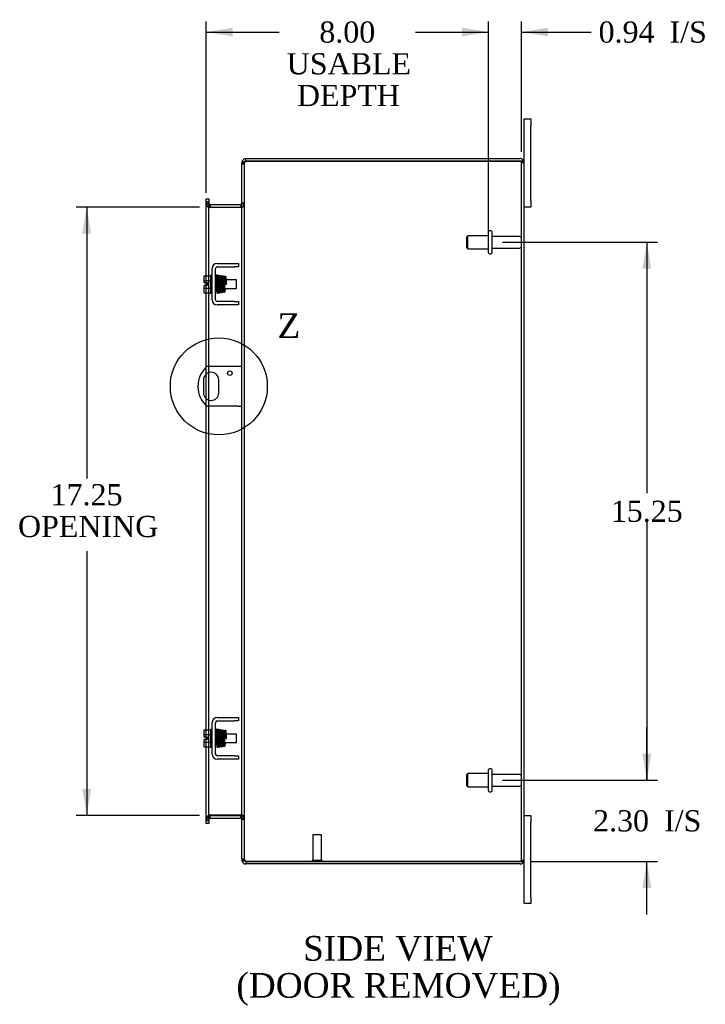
# Model space of a CAD drawing. Header units: inches. Extents: x 3 to 119, y 1 to 79.
# Tile 5 of 8: x 60 to 80, y 21 to 49. Entities that reach past the tile are written whole.
import ezdxf
from ezdxf.enums import TextEntityAlignment as Align
from ezdxf.lldxf.tags import DXFTag

# ---------------------------------------------------------------- set-up
doc = ezdxf.new("R2010")
doc.units = ezdxf.units.IN
doc.header["$MEASUREMENT"] = 0
doc.layers.get('0').update_dxf_attribs({"linetype": 'CONTINUOUS'})
for name, color, linetype in [('COM40153-1', 7, 'CONTINUOUS'), ('COM42667', 7, 'CONTINUOUS'), ('COM48437', 7, 'CONTINUOUS'), ('DEFAULT', 7, 'CONTINUOUS'), ('FET07710', 7, 'CONTINUOUS'), ('SCC19011', 7, 'CONTINUOUS'), ('SPR20265', 7, 'CONTINUOUS'), ('STD21878', 7, 'CONTINUOUS'), ('STD26094', 7, 'CONTINUOUS'), ('WAF25035', 7, 'CONTINUOUS')]:
    doc.layers.add(name, color=color, linetype=linetype)
doc.styles.add('SEACAD_TIMES_NEW_ROMAN', font='times.ttf')
tags = doc.linetypes.add('CENTER2', pattern=[1.125, 0.75, -0.125, 0.125, -0.125]).pattern_tags.tags
tags[10:11] = [DXFTag(74, 4), DXFTag(75, 0), DXFTag(340, '0'), DXFTag(46, 0.0), DXFTag(50, 0.0), DXFTag(44, 0.0), DXFTag(45, 0.0)]
tags[8:9] = [DXFTag(74, 4), DXFTag(75, 0), DXFTag(340, '0'), DXFTag(46, 0.0), DXFTag(50, 0.0), DXFTag(44, 0.0), DXFTag(45, 0.0)]
tags[6:7] = [DXFTag(74, 4), DXFTag(75, 0), DXFTag(340, '0'), DXFTag(46, 0.0), DXFTag(50, 0.0), DXFTag(44, 0.0), DXFTag(45, 0.0)]
tags[4:5] = [DXFTag(74, 4), DXFTag(75, 0), DXFTag(340, '0'), DXFTag(46, 0.0), DXFTag(50, 0.0), DXFTag(44, 0.0), DXFTag(45, 0.0)]

# ---------------------------------------------------------------- blocks, each defined once
blk = doc.blocks.new('GDIMGGROUP9')
at = {"layer": 'DEFAULT', "linetype": 'Continuous'}
for points in [[(78.363, 28.532), (78.113, 28.532), (78.238, 27.782)], [(78.363, 24.729), (78.238, 25.479), (78.113, 24.729)]]:
    blk.add_hatch(color=136, dxfattribs=at).paths.add_polyline_path(points)
at = {"layer": 'DEFAULT', "color": 136, "linetype": 'Continuous'}
for p, q in [((78.238, 27.782), (78.238, 29.282)), ((74.148, 27.782), (78.538, 27.782)), ((74.949, 25.479), (78.538, 25.479)), ((78.238, 23.979), (78.238, 25.479))]:
    blk.add_line(p, q, dxfattribs=at)
at = {"layer": 'DEFAULT', "color": 136, "linetype": 'Continuous', "style": 'SEACAD_TIMES_NEW_ROMAN'}
for s, p in [('2.30', (76.713, 26.931)), ('I/S', (78.726, 26.931))]:
    blk.add_text(s, height=0.6, dxfattribs=at).set_placement(p, align=Align.TOP_LEFT)
blk = doc.blocks.new('GDIMGGROUP10')
at = {"layer": 'DEFAULT', "linetype": 'Continuous'}
for points in [[(78.363, 42.282), (78.238, 43.032), (78.113, 42.282)], [(78.363, 28.532), (78.113, 28.532), (78.238, 27.782)]]:
    blk.add_hatch(color=136, dxfattribs=at).paths.add_polyline_path(points)
at = {"layer": 'DEFAULT', "color": 136, "linetype": 'Continuous'}
for p, q in [((74.148, 43.032), (78.538, 43.032)), ((78.238, 43.032), (78.238, 35.917)), ((78.238, 35.107), (78.238, 27.782)), ((74.148, 27.782), (78.538, 27.782))]:
    blk.add_line(p, q, dxfattribs=at)
at = {"layer": 'DEFAULT', "color": 136, "linetype": 'Continuous', "style": 'SEACAD_TIMES_NEW_ROMAN'}
blk.add_text('15.25', height=0.6, dxfattribs=at).set_placement((77.215, 35.707), align=Align.TOP_LEFT)
blk = doc.blocks.new('GDIMGGROUP19')
at = {"layer": 'DEFAULT', "linetype": 'Continuous'}
for points in [[(62.23, 43.282), (62.48, 43.282), (62.355, 44.032)], [(62.23, 27.532), (62.355, 26.782), (62.48, 27.532)]]:
    blk.add_hatch(color=136, dxfattribs=at).paths.add_polyline_path(points)
at = {"layer": 'DEFAULT', "color": 136, "linetype": 'Continuous'}
for p, q in [((65.552, 44.032), (62.055, 44.032)), ((62.355, 44.032), (62.355, 36.34)), ((62.355, 34.275), (62.355, 26.782)), ((65.552, 26.782), (62.055, 26.782))]:
    blk.add_line(p, q, dxfattribs=at)
at = {"layer": 'DEFAULT', "color": 136, "linetype": 'Continuous', "style": 'SEACAD_TIMES_NEW_ROMAN'}
for s, p in [('17.25', (61.331, 36.176)), ('OPENING', (60.407, 35.276))]:
    blk.add_text(s, height=0.6, dxfattribs=at).set_placement(p, align=Align.TOP_LEFT)
blk = doc.blocks.new('GDIMGGROUP23')
at = {"layer": 'DEFAULT', "linetype": 'Continuous'}
for points in [[(66.494, 49.119), (65.744, 48.994), (66.494, 48.869)], [(72.998, 49.119), (72.998, 48.869), (73.748, 48.994)]]:
    blk.add_hatch(color=136, dxfattribs=at).paths.add_polyline_path(points)
at = {"layer": 'DEFAULT', "color": 136, "linetype": 'Continuous'}
for p, q in [((65.744, 44.434), (65.744, 49.294)), ((73.748, 43.332), (73.748, 49.294)), ((65.744, 48.994), (67.816, 48.994)), ((71.676, 48.994), (73.748, 48.994))]:
    blk.add_line(p, q, dxfattribs=at)
at = {"layer": 'DEFAULT', "color": 136, "linetype": 'Continuous', "style": 'SEACAD_TIMES_NEW_ROMAN'}
for s, p in [('8.00', (68.95, 49.294)), ('USABLE', (68.026, 48.394)), ('DEPTH', (68.317, 47.494))]:
    blk.add_text(s, height=0.6, dxfattribs=at).set_placement(p, align=Align.TOP_LEFT)
blk = doc.blocks.new('GDIMGGROUP26')
at = {"layer": 'DEFAULT', "linetype": 'Continuous'}
for points in [[(72.998, 49.119), (72.998, 48.869), (73.748, 48.994)], [(75.435, 49.119), (74.685, 48.994), (75.435, 48.869)]]:
    blk.add_hatch(color=136, dxfattribs=at).paths.add_polyline_path(points)
at = {"layer": 'DEFAULT', "color": 136, "linetype": 'Continuous'}
for p, q in [((73.748, 43.627), (73.748, 49.294)), ((74.685, 45.599), (74.685, 49.294)), ((72.248, 48.994), (73.748, 48.994)), ((74.685, 48.994), (76.36, 48.994)), ((76.36, 48.994), (76.66, 48.994))]:
    blk.add_line(p, q, dxfattribs=at)
at = {"layer": 'DEFAULT', "color": 136, "linetype": 'Continuous', "style": 'SEACAD_TIMES_NEW_ROMAN'}
for s, p in [('0.94', (76.87, 49.294)), ('I/S', (78.882, 49.294))]:
    blk.add_text(s, height=0.6, dxfattribs=at).set_placement(p, align=Align.TOP_LEFT)
blk = doc.blocks.new('SE1')
at = {"color": 136, "linetype": 'Continuous', "style": 'SEACAD_TIMES_NEW_ROMAN'}
blk.add_text('Z', height=0.7, dxfattribs=at).set_placement((67.765, 41.019), align=Align.TOP_LEFT)
blk = doc.blocks.new('SE')
at = {"layer": 'DEFAULT', "color": 7, "linetype": 'CENTER2'}
blk.add_circle((66.101, 38.947), 1.375, dxfattribs=at)
at = {"layer": 'DEFAULT'}
blk.add_blockref('SE1', (0, 0), dxfattribs=at)

msp = doc.modelspace()

# ---------------------------------------------------------------- linework, layer by layer
at = {"layer": 'COM40153-1', "color": 7}
for p, q in [((66.649, 39.51), (65.761, 39.51)), ((66.757, 39.51), (66.649, 39.51)), ((65.664, 39.129), (65.664, 38.766)), ((66.101, 38.766), (66.101, 39.129)), ((66.649, 38.385), (65.761, 38.385)), ((66.649, 38.385), (66.757, 38.385))]:
    msp.add_line(p, q, dxfattribs=at)
msp.add_circle((66.413, 39.323), 0.0625, dxfattribs=at)
for centre, radius, start, end in [((66.257, 38.947), 0.75, 131.4096, 228.5904), ((65.882, 39.129), 0.218, 0, 180), ((65.882, 38.766), 0.218, 180, 0)]:
    msp.add_arc(centre, radius, start, end, dxfattribs=at)
at = {"layer": 'COM42667', "color": 7}
for p, q in [((66.055, 42.434), (66.537, 42.434)), ((66.537, 42.434), (66.662, 42.434)), ((66.662, 42.434), (66.662, 42.339)), ((65.912, 41.399), (65.912, 42.291)), ((66.007, 41.399), (66.007, 42.291)), ((66.055, 42.339), (66.537, 42.339)), ((66.662, 42.339), (66.537, 42.339)), ((66.537, 41.351), (66.055, 41.351)), ((66.537, 41.351), (66.662, 41.351)), ((66.662, 41.351), (66.662, 41.256)), ((66.537, 41.256), (66.055, 41.256)), ((66.662, 41.256), (66.537, 41.256)), ((65.912, 28.523), (65.912, 29.415)), ((66.007, 28.523), (66.007, 29.415)), ((66.055, 29.558), (66.537, 29.558)), ((66.055, 29.463), (66.537, 29.463)), ((66.537, 29.558), (66.662, 29.558)), ((66.662, 29.463), (66.537, 29.463)), ((66.662, 29.558), (66.662, 29.463)), ((66.537, 28.475), (66.055, 28.475)), ((66.537, 28.475), (66.662, 28.475)), ((66.662, 28.475), (66.662, 28.38)), ((66.537, 28.38), (66.055, 28.38)), ((66.662, 28.38), (66.537, 28.38))]:
    msp.add_line(p, q, dxfattribs=at)
for centre, radius, start, end in [((66.055, 42.291), 0.143, 90, 180), ((66.055, 42.291), 0.048, 90, 180), ((66.055, 41.399), 0.143, 180, 270), ((66.055, 41.399), 0.048, 180, 270), ((66.055, 29.415), 0.143, 90, 180), ((66.055, 29.415), 0.048, 90, 180), ((66.055, 28.523), 0.143, 180, 270), ((66.055, 28.523), 0.048, 180, 270)]:
    msp.add_arc(centre, radius, start, end, dxfattribs=at)
at = {"layer": 'COM48437', "color": 7}
for p, q in [((66.781, 45.299), (66.757, 45.299)), ((66.757, 45.299), (66.757, 45.275)), ((66.757, 45.275), (66.757, 45.273)), ((66.757, 45.275), (66.829, 45.275)), ((66.829, 45.273), (66.757, 45.273)), ((66.757, 25.541), (66.757, 45.273)), ((66.757, 45.257), (66.829, 45.257)), ((66.829, 45.299), (66.781, 45.299)), ((66.829, 45.299), (66.829, 45.275)), ((66.829, 45.275), (66.829, 45.273)), ((66.829, 25.541), (66.829, 45.273)), ((66.865, 45.335), (66.865, 45.407)), ((66.865, 45.407), (74.649, 45.407)), ((66.865, 45.335), (74.649, 45.335)), ((74.649, 45.335), (66.865, 45.335)), ((74.751, 45.335), (74.649, 45.335)), ((74.649, 45.335), (74.751, 45.335)), ((74.685, 25.515), (74.685, 45.299)), ((74.685, 45.299), (74.757, 45.299)), ((74.757, 25.515), (74.757, 45.299)), ((65.744, 44.262), (65.816, 44.262)), ((65.744, 44.186), (65.744, 44.262)), ((65.744, 44.186), (65.744, 44.179)), ((65.744, 44.134), (65.744, 44.179)), ((65.816, 44.179), (65.744, 44.179)), ((65.744, 44.14), (65.816, 44.14)), ((65.744, 42.086), (65.744, 44.134)), ((65.744, 44.122), (65.816, 44.122)), ((65.816, 44.262), (65.816, 44.186)), ((65.816, 44.186), (65.816, 44.179)), ((65.816, 44.179), (65.816, 44.134)), ((65.816, 42.086), (65.816, 44.134)), ((66.829, 44.14), (66.757, 44.14)), ((66.829, 44.122), (66.757, 44.122)), ((65.852, 44.104), (65.852, 44.032)), ((65.852, 44.104), (66.721, 44.104)), ((65.852, 44.032), (66.721, 44.032)), ((66.721, 44.019), (65.852, 44.019)), ((66.721, 44.104), (66.721, 44.032)), ((65.744, 41.879), (65.744, 42.086)), ((65.744, 41.811), (65.744, 41.879)), ((65.816, 41.604), (65.816, 42.086)), ((65.744, 41.604), (65.744, 41.811)), ((65.744, 39.494), (65.744, 41.604)), ((65.816, 39.51), (65.816, 41.604)), ((65.744, 39.298), (65.744, 39.494)), ((65.816, 39.337), (65.816, 39.51)), ((65.744, 38.596), (65.744, 39.298)), ((65.816, 38.557), (65.816, 39.337)), ((65.744, 38.4), (65.744, 38.596)), ((65.816, 38.385), (65.816, 38.557)), ((65.744, 29.21), (65.744, 38.4)), ((65.816, 29.21), (65.816, 38.385)), ((65.744, 29.003), (65.744, 29.21)), ((65.816, 28.728), (65.816, 29.21)), ((65.744, 28.935), (65.744, 29.003)), ((65.744, 28.728), (65.744, 28.935)), ((65.744, 26.681), (65.744, 28.728)), ((65.816, 26.681), (65.816, 28.728)), ((65.744, 26.692), (65.816, 26.692)), ((65.744, 26.636), (65.744, 26.681)), ((65.816, 26.674), (65.744, 26.674)), ((65.744, 26.628), (65.744, 26.636)), ((65.744, 26.636), (65.816, 26.636)), ((65.744, 26.552), (65.744, 26.628)), ((65.816, 26.552), (65.744, 26.552)), ((65.816, 26.681), (65.816, 26.636)), ((65.816, 26.628), (65.816, 26.636)), ((65.816, 26.628), (65.816, 26.552)), ((65.852, 26.796), (66.721, 26.796)), ((65.852, 26.71), (65.852, 26.782)), ((65.852, 26.782), (66.721, 26.782)), ((65.852, 26.71), (66.721, 26.71)), ((66.721, 26.71), (66.721, 26.782)), ((66.829, 26.692), (66.757, 26.692)), ((66.757, 26.674), (66.829, 26.674)), ((66.757, 25.557), (66.829, 25.557)), ((66.757, 25.541), (66.757, 25.539)), ((66.829, 25.541), (66.757, 25.541)), ((66.757, 25.539), (66.829, 25.539)), ((66.757, 25.539), (66.757, 25.515)), ((66.781, 25.515), (66.757, 25.515)), ((66.829, 25.515), (66.781, 25.515)), ((66.829, 25.541), (66.829, 25.539)), ((66.829, 25.539), (66.829, 25.515)), ((66.865, 25.479), (74.649, 25.479)), ((74.649, 25.479), (66.865, 25.479)), ((66.865, 25.479), (66.865, 25.407)), ((74.649, 25.407), (66.865, 25.407)), ((74.649, 25.479), (74.751, 25.479)), ((74.751, 25.479), (74.649, 25.479)), ((74.685, 25.515), (74.757, 25.515))]:
    msp.add_line(p, q, dxfattribs=at)
for centre, radius, start, end in [((66.865, 45.299), 0.108, 90, 180), ((66.865, 45.299), 0.036, 128.7236, 180), ((66.865, 45.299), 0.036, 90, 128.7236), ((74.649, 45.299), 0.108, 19.4712, 90), ((74.649, 45.299), 0.036, 0, 90), ((74.649, 45.299), 0.108, 0, 19.4712), ((65.852, 44.14), 0.108, 180, 259.6031), ((65.85, 44.125), 0.106, 181.2987, 271.2013), ((65.852, 44.14), 0.036, 180, 270), ((66.721, 44.14), 0.036, 270, 0), ((66.723, 44.125), 0.106, 268.8065, 358.6935), ((66.721, 44.14), 0.108, 280.3994, 360), ((65.852, 44.14), 0.108, 259.6031, 270), ((66.721, 44.14), 0.108, 270, 280.3994), ((65.85, 26.69), 0.106, 88.8065, 178.6935), ((65.852, 26.674), 0.108, 100.3965, 180), ((65.852, 26.674), 0.036, 90, 180), ((65.852, 26.674), 0.108, 90, 100.3965), ((66.723, 26.69), 0.106, 1.2987, 91.2013), ((66.721, 26.674), 0.108, 79.6015, 90), ((66.721, 26.674), 0.036, 0, 90), ((66.721, 26.674), 0.108, 0, 79.6015), ((66.865, 25.515), 0.108, 180, 270), ((66.865, 25.515), 0.036, 180, 231.2764), ((66.865, 25.515), 0.036, 231.2764, 270), ((74.649, 25.515), 0.036, 270, 0), ((74.649, 25.515), 0.108, 270, 340.5288), ((74.649, 25.515), 0.108, 340.5288, 0)]:
    msp.add_arc(centre, radius, start, end, dxfattribs=at)
for centre, major_axis, start_param, end_param in [((74.649, 45.299), (-0.036, 0), 3.141593, 4.712389), ((74.649, 45.299), (-0.108, 0), 3.141593, 3.48143), ((74.649, 25.515), (-0.036, 0), 1.570796, 3.141593), ((74.649, 25.515), (-0.108, 0), 2.801756, 3.141593)]:
    msp.add_ellipse(centre, major_axis=major_axis, ratio=0.997813, start_param=start_param, end_param=end_param, dxfattribs=at)
for points, knots in [([(66.865, 45.335), (66.851, 45.33), (66.837, 45.325), (66.811, 45.315), (66.799, 45.309), (66.779, 45.299), (66.771, 45.294), (66.76, 45.284), (66.757, 45.279), (66.757, 45.273)], [0, 0, 0, 0, 0.25, 0.25, 0.5, 0.5, 0.75, 0.75, 1, 1, 1, 1]), ([(66.865, 45.335), (66.86, 45.33), (66.856, 45.325), (66.847, 45.315), (66.843, 45.309), (66.836, 45.299), (66.834, 45.294), (66.83, 45.284), (66.829, 45.279), (66.829, 45.273)], [0, 0, 0, 0, 0.25, 0.25, 0.5, 0.5, 0.75, 0.75, 1, 1, 1, 1]), ([(65.816, 44.122), (65.816, 44.112), (65.817, 44.101), (65.819, 44.081), (65.821, 44.071), (65.824, 44.056), (65.826, 44.051), (65.829, 44.042), (65.831, 44.038), (65.836, 44.03), (65.839, 44.026), (65.843, 44.022), (65.845, 44.021), (65.848, 44.019), (65.85, 44.019), (65.852, 44.019)], [0, 0, 0, 0, 0.25, 0.25, 0.5, 0.5, 0.625, 0.625, 0.75, 0.75, 0.875, 0.875, 0.9375, 0.9375, 1, 1, 1, 1]), ([(66.721, 44.019), (66.723, 44.019), (66.725, 44.019), (66.728, 44.021), (66.73, 44.022), (66.735, 44.026), (66.737, 44.03), (66.742, 44.038), (66.744, 44.042), (66.747, 44.051), (66.749, 44.056), (66.753, 44.071), (66.754, 44.081), (66.757, 44.101), (66.757, 44.112), (66.757, 44.122)], [0, 0, 0, 0, 0.0625, 0.0625, 0.125, 0.125, 0.25, 0.25, 0.375, 0.375, 0.5, 0.5, 0.75, 0.75, 1, 1, 1, 1]), ([(65.852, 26.796), (65.85, 26.796), (65.848, 26.795), (65.845, 26.794), (65.843, 26.792), (65.839, 26.788), (65.836, 26.785), (65.831, 26.777), (65.829, 26.772), (65.826, 26.763), (65.824, 26.758), (65.821, 26.744), (65.819, 26.733), (65.817, 26.713), (65.816, 26.703), (65.816, 26.692)], [0, 0, 0, 0, 0.0625, 0.0625, 0.125, 0.125, 0.25, 0.25, 0.375, 0.375, 0.5, 0.5, 0.75, 0.75, 1, 1, 1, 1]), ([(66.757, 26.692), (66.757, 26.703), (66.757, 26.713), (66.754, 26.733), (66.753, 26.744), (66.749, 26.758), (66.747, 26.763), (66.744, 26.772), (66.742, 26.777), (66.737, 26.785), (66.735, 26.788), (66.73, 26.792), (66.728, 26.794), (66.725, 26.795), (66.723, 26.795), (66.721, 26.796)], [0, 0, 0, 0, 0.25, 0.25, 0.5, 0.5, 0.625, 0.625, 0.75, 0.75, 0.875, 0.875, 0.9375, 0.9375, 1, 1, 1, 1]), ([(66.757, 25.541), (66.757, 25.536), (66.76, 25.531), (66.771, 25.52), (66.779, 25.515), (66.799, 25.505), (66.811, 25.5), (66.837, 25.49), (66.851, 25.484), (66.865, 25.479)], [0, 0, 0, 0, 0.25, 0.25, 0.5, 0.5, 0.75, 0.75, 1, 1, 1, 1]), ([(66.829, 25.541), (66.829, 25.536), (66.83, 25.531), (66.834, 25.52), (66.836, 25.515), (66.843, 25.505), (66.847, 25.5), (66.856, 25.49), (66.86, 25.484), (66.865, 25.479)], [0, 0, 0, 0, 0.25, 0.25, 0.5, 0.5, 0.75, 0.75, 1, 1, 1, 1])]:
    msp.add_open_spline(points, degree=3, knots=knots, dxfattribs=at)
at = {"layer": 'FET07710', "color": 7}
for p, q in [((74.757, 46.345), (74.757, 46.532)), ((74.757, 46.532), (74.944, 46.532)), ((74.757, 45.299), (74.757, 46.345)), ((74.944, 46.532), (74.944, 46.345)), ((74.944, 44.22), (74.944, 46.345)), ((74.944, 44.22), (74.944, 44.032)), ((74.944, 44.032), (74.757, 44.032)), ((74.757, 26.782), (74.944, 26.782)), ((74.944, 26.782), (74.944, 26.595)), ((74.944, 24.47), (74.944, 26.595)), ((74.757, 24.47), (74.757, 25.515)), ((74.757, 24.282), (74.757, 24.47)), ((74.944, 24.47), (74.944, 24.282)), ((74.944, 24.282), (74.757, 24.282))]:
    msp.add_line(p, q, dxfattribs=at)
at = {"layer": 'SCC19011', "color": 7}
for p, q in [((65.686, 42.086), (65.867, 42.086)), ((65.686, 41.954), (65.686, 42.086)), ((65.686, 41.954), (65.867, 41.954)), ((65.686, 41.879), (65.686, 41.954)), ((65.781, 41.879), (65.686, 41.879)), ((65.781, 41.811), (65.781, 41.879)), ((66.03, 41.967), (66.007, 41.967)), ((66.08, 41.967), (66.065, 41.967)), ((66.13, 41.967), (66.115, 41.967)), ((66.179, 41.967), (66.165, 41.967)), ((66.229, 41.967), (66.214, 41.967)), ((66.279, 41.967), (66.264, 41.967)), ((66.599, 41.967), (66.314, 41.967)), ((66.599, 41.723), (66.599, 41.967)), ((65.686, 41.736), (65.686, 41.811)), ((65.781, 41.811), (65.686, 41.811)), ((65.686, 41.736), (65.867, 41.736)), ((65.686, 41.604), (65.686, 41.736)), ((65.686, 41.604), (65.867, 41.604)), ((66.007, 41.723), (66.038, 41.723)), ((66.073, 41.723), (66.089, 41.723)), ((66.124, 41.723), (66.139, 41.723)), ((66.174, 41.723), (66.189, 41.723)), ((66.224, 41.723), (66.239, 41.723)), ((66.274, 41.723), (66.599, 41.723)), ((65.686, 29.21), (65.867, 29.21)), ((65.686, 29.078), (65.686, 29.21)), ((65.686, 29.078), (65.867, 29.078)), ((65.686, 29.003), (65.686, 29.078)), ((66.03, 29.091), (66.007, 29.091)), ((66.08, 29.091), (66.065, 29.091)), ((66.13, 29.091), (66.115, 29.091)), ((66.179, 29.091), (66.165, 29.091)), ((66.229, 29.091), (66.214, 29.091)), ((66.279, 29.091), (66.264, 29.091)), ((66.599, 29.091), (66.314, 29.091)), ((66.599, 28.847), (66.599, 29.091)), ((65.781, 29.003), (65.686, 29.003)), ((65.686, 28.86), (65.686, 28.935)), ((65.781, 28.935), (65.686, 28.935)), ((65.686, 28.86), (65.867, 28.86)), ((65.686, 28.728), (65.686, 28.86)), ((65.781, 28.935), (65.781, 29.003)), ((66.007, 28.847), (66.038, 28.847)), ((66.073, 28.847), (66.089, 28.847)), ((66.124, 28.847), (66.139, 28.847)), ((66.174, 28.847), (66.189, 28.847)), ((66.224, 28.847), (66.239, 28.847)), ((66.274, 28.847), (66.599, 28.847)), ((65.686, 28.728), (65.867, 28.728))]:
    msp.add_line(p, q, dxfattribs=at)
at = {"layer": 'SPR20265', "color": 7}
for p, q in [((66.284, 41.845), (66.319, 41.845)), ((66.284, 28.969), (66.319, 28.969))]:
    msp.add_line(p, q, dxfattribs=at)
for centre, radius, start, end in [((70.988, 41.666), 4.985, 175.1825, 176.5376), ((66.139, 42.07), 0.0181, 0.2962, 180.6354), ((70.957, 41.668), 4.919, 179.5796, 179.9446), ((70.988, 28.79), 4.985, 175.1825, 176.5376), ((66.139, 29.194), 0.0181, 0.2962, 180.6354), ((70.957, 28.792), 4.919, 179.5796, 179.9446)]:
    msp.add_arc(centre, radius, start, end, dxfattribs=at)
for centre in [(66.02, 41.673), (66.02, 28.797)]:
    msp.add_ellipse(centre, major_axis=(-0.0175, 0), ratio=0.707107, start_param=0.666946, end_param=5.616239, dxfattribs=at)
for points, knots in [([(66.056, 42.086), (66.056, 42.087), (66.056, 42.088), (66.056, 42.091), (66.055, 42.094), (66.053, 42.096), (66.051, 42.099), (66.048, 42.101), (66.045, 42.102), (66.04, 42.103), (66.034, 42.103), (66.027, 42.099), (66.021, 42.091), (66.02, 42.085), (66.02, 42.081)], [0, 0, 0, 0, 0.03948, 0.078027, 0.11705, 0.157795, 0.20119, 0.247813, 0.297965, 0.351797, 0.472995, 0.624898, 0.803476, 1, 1, 1, 1]), ([(66.022, 42.082), (66.022, 42.082), (66.023, 42.081), (66.025, 42.062), (66.027, 42.027), (66.029, 41.986), (66.031, 41.945), (66.032, 41.907), (66.033, 41.874), (66.034, 41.847), (66.035, 41.821), (66.036, 41.791), (66.037, 41.756), (66.039, 41.716), (66.04, 41.676), (66.042, 41.639), (66.045, 41.611), (66.046, 41.608), (66.047, 41.607)], [0.0402294, 0.0402294, 0.0402294, 0.0402294, 0.0962651, 0.1836152, 0.2619538, 0.3312786, 0.3915016, 0.442594, 0.4845239, 0.5172899, 0.5463931, 0.5841023, 0.6308517, 0.6866387, 0.7514677, 0.8253147, 0.9081399, 0.9951321, 0.9951321, 0.9951321, 0.9951321]), ([(66.081, 41.61), (66.081, 41.612), (66.079, 41.615), (66.077, 41.641), (66.075, 41.677), (66.074, 41.717), (66.072, 41.756), (66.071, 41.791), (66.07, 41.821), (66.069, 41.847), (66.068, 41.874), (66.067, 41.907), (66.066, 41.946), (66.064, 41.988), (66.062, 42.03), (66.06, 42.066), (66.058, 42.087), (66.057, 42.088), (66.056, 42.088)], [0.007956, 0.007956, 0.007956, 0.007956, 0.0902869, 0.171964, 0.2449933, 0.3092617, 0.364675, 0.4111808, 0.4487353, 0.4777397, 0.5104186, 0.5522907, 0.6034131, 0.6638342, 0.7336337, 0.8128446, 0.9016052, 0.9648764, 0.9648764, 0.9648764, 0.9648764]), ([(66.071, 42.081), (66.07, 42.078), (66.069, 42.065), (66.066, 42.033), (66.065, 42.003), (66.064, 41.986), (66.064, 41.984)], [0.0980811, 0.0980811, 0.0980811, 0.0980811, 0.1865995, 0.265558, 0.3350739, 0.3442741, 0.3442741, 0.3442741, 0.3442741]), ([(66.109, 42.07), (66.108, 42.076), (66.107, 42.083), (66.1, 42.091), (66.095, 42.094), (66.09, 42.095), (66.086, 42.095), (66.083, 42.094), (66.079, 42.092), (66.076, 42.089), (66.074, 42.086), (66.073, 42.081), (66.072, 42.079), (66.072, 42.077)], [0, 0, 0, 0, 0.337377, 0.476585, 0.593946, 0.643993, 0.690857, 0.738213, 0.787078, 0.837877, 0.890521, 0.944659, 1, 1, 1, 1]), ([(66.073, 42.073), (66.074, 42.065), (66.076, 42.052), (66.078, 42.003), (66.081, 41.937), (66.084, 41.859), (66.086, 41.792), (66.088, 41.741), (66.089, 41.705), (66.091, 41.674), (66.092, 41.649), (66.094, 41.629), (66.095, 41.622), (66.095, 41.618)], [0, 0, 0, 0, 0.114294, 0.231558, 0.351881, 0.475184, 0.601502, 0.666038, 0.73132, 0.797347, 0.864154, 0.931706, 1, 1, 1, 1]), ([(66.13, 41.621), (66.129, 41.627), (66.128, 41.64), (66.125, 41.687), (66.122, 41.751), (66.12, 41.828), (66.117, 41.896), (66.116, 41.947), (66.114, 41.983), (66.113, 42.016), (66.111, 42.042), (66.11, 42.063), (66.109, 42.071), (66.108, 42.075)], [0, 0, 0, 0, 0.112746, 0.228925, 0.348457, 0.471495, 0.597916, 0.662714, 0.728399, 0.794948, 0.862394, 0.930748, 1, 1, 1, 1]), ([(66.122, 42.072), (66.121, 42.07), (66.119, 42.065), (66.117, 42.037), (66.115, 42.006), (66.114, 41.986), (66.114, 41.98)], [0, 0, 0, 0, 0.0919668, 0.1748964, 0.2488402, 0.2783531, 0.2783531, 0.2783531, 0.2783531]), ([(66.122, 42.068), (66.123, 42.067), (66.124, 42.064), (66.126, 42.037), (66.128, 42.003), (66.13, 41.965), (66.131, 41.927), (66.132, 41.894), (66.133, 41.866), (66.134, 41.842), (66.135, 41.816), (66.136, 41.786), (66.138, 41.75), (66.139, 41.711), (66.141, 41.673), (66.143, 41.64), (66.145, 41.622), (66.147, 41.621), (66.147, 41.621)], [0.0030122, 0.0030122, 0.0030122, 0.0030122, 0.091022, 0.173244, 0.246649, 0.3111806, 0.366841, 0.4136386, 0.4515377, 0.480786, 0.5130298, 0.5545547, 0.6053918, 0.6655607, 0.7350558, 0.813926, 0.9022499, 0.9590084, 0.9590084, 0.9590084, 0.9590084]), ([(66.181, 41.628), (66.181, 41.628), (66.18, 41.629), (66.178, 41.645), (66.176, 41.676), (66.174, 41.713), (66.173, 41.751), (66.171, 41.786), (66.17, 41.816), (66.169, 41.842), (66.168, 41.866), (66.167, 41.894), (66.166, 41.928), (66.165, 41.965), (66.163, 42.004), (66.161, 42.039), (66.159, 42.067), (66.157, 42.071), (66.156, 42.072)], [0.0480093, 0.0480093, 0.0480093, 0.0480093, 0.0949166, 0.1813907, 0.2591689, 0.3281055, 0.3880809, 0.4389475, 0.4806068, 0.513005, 0.5424172, 0.5805587, 0.6277127, 0.6838883, 0.749147, 0.8235602, 0.9071555, 1, 1, 1, 1]), ([(66.231, 41.633), (66.231, 41.635), (66.23, 41.637), (66.228, 41.653), (66.226, 41.684), (66.224, 41.731), (66.222, 41.778), (66.22, 41.821), (66.219, 41.855), (66.218, 41.886), (66.216, 41.918), (66.215, 41.952), (66.213, 41.988), (66.212, 42.021), (66.21, 42.047), (66.208, 42.062), (66.205, 42.07), (66.203, 42.074), (66.199, 42.077), (66.195, 42.079), (66.191, 42.08), (66.186, 42.08), (66.18, 42.078), (66.174, 42.073), (66.171, 42.066), (66.169, 42.055), (66.167, 42.03), (66.165, 41.999), (66.164, 41.979), (66.164, 41.975)], [0, 0, 0, 0, 0.0301072, 0.0585847, 0.110442, 0.1557664, 0.1944272, 0.2263714, 0.2515462, 0.2721052, 0.2958346, 0.3234709, 0.3550735, 0.3907334, 0.4289188, 0.4598064, 0.4816514, 0.4944173, 0.4976956, 0.5012564, 0.505847, 0.5113751, 0.5179414, 0.5252825, 0.5427797, 0.5635197, 0.6073984, 0.6548465, 0.6651182, 0.6651182, 0.6651182, 0.6651182]), ([(66.175, 42.049), (66.175, 42.049), (66.175, 42.048), (66.176, 42.037), (66.177, 42.013), (66.179, 41.973), (66.181, 41.932), (66.182, 41.891), (66.184, 41.843), (66.186, 41.789), (66.188, 41.734), (66.191, 41.682), (66.194, 41.642), (66.195, 41.634), (66.196, 41.63)], [0.5353084, 0.5353084, 0.5353084, 0.5353084, 0.5442341, 0.5647196, 0.6085363, 0.6562102, 0.6837797, 0.7157656, 0.752175, 0.7929786, 0.8381646, 0.8877535, 0.9416831, 1, 1, 1, 1]), ([(66.22, 42.054), (66.219, 42.05), (66.218, 42.035), (66.216, 42.005), (66.215, 41.981), (66.214, 41.97)], [0.0976012, 0.0976012, 0.0976012, 0.0976012, 0.1858457, 0.2646916, 0.3210527, 0.3210527, 0.3210527, 0.3210527]), ([(66.258, 42.051), (66.258, 42.054), (66.257, 42.06), (66.252, 42.067), (66.245, 42.071), (66.238, 42.072), (66.232, 42.071), (66.228, 42.068), (66.226, 42.066), (66.224, 42.063), (66.223, 42.06), (66.222, 42.058), (66.222, 42.056), (66.222, 42.055)], [0, 0, 0, 0, 0.180774, 0.350248, 0.499828, 0.623642, 0.733222, 0.784403, 0.832779, 0.878274, 0.921007, 0.961361, 1, 1, 1, 1]), ([(66.223, 42.052), (66.223, 42.049), (66.224, 42.045), (66.226, 42.026), (66.228, 41.993), (66.23, 41.945), (66.232, 41.899), (66.234, 41.857), (66.235, 41.824), (66.236, 41.795), (66.237, 41.767), (66.238, 41.738), (66.24, 41.708), (66.242, 41.68), (66.243, 41.657), (66.245, 41.642), (66.248, 41.633), (66.249, 41.629), (66.257, 41.623), (66.265, 41.621), (66.273, 41.624), (66.279, 41.63), (66.283, 41.64), (66.284, 41.652), (66.287, 41.677), (66.288, 41.706), (66.289, 41.722), (66.289, 41.723)], [0, 0, 0, 0, 0.0305726, 0.0594704, 0.1120538, 0.158027, 0.1973417, 0.2299964, 0.2559922, 0.2765518, 0.2989672, 0.3244704, 0.3530931, 0.3849016, 0.4194556, 0.4490953, 0.4711813, 0.4857486, 0.4943523, 0.5081695, 0.5178827, 0.5278745, 0.5475981, 0.568073, 0.6116806, 0.6590664, 0.6611021, 0.6611021, 0.6611021, 0.6611021]), ([(66.278, 41.651), (66.279, 41.651), (66.278, 41.658), (66.277, 41.68), (66.274, 41.715), (66.273, 41.753), (66.271, 41.791), (66.269, 41.837), (66.267, 41.888), (66.265, 41.943), (66.263, 41.995), (66.26, 42.038), (66.259, 42.049), (66.258, 42.054)], [0.5343822, 0.5343822, 0.5343822, 0.5343822, 0.5616634, 0.6053431, 0.6530174, 0.6810485, 0.7134133, 0.7501461, 0.7912417, 0.8367442, 0.886694, 0.9410812, 1, 1, 1, 1]), ([(66.271, 42.048), (66.27, 42.046), (66.27, 42.043), (66.268, 42.026), (66.266, 42), (66.265, 41.975), (66.264, 41.966)], [0, 0, 0, 0, 0.0302487, 0.0588498, 0.1109448, 0.13799, 0.13799, 0.13799, 0.13799]), ([(66.307, 42.047), (66.307, 42.049), (66.306, 42.051), (66.305, 42.055), (66.303, 42.059), (66.299, 42.061), (66.296, 42.063), (66.291, 42.065), (66.285, 42.064), (66.279, 42.062), (66.274, 42.057), (66.271, 42.05), (66.27, 42.047), (66.27, 42.044)], [0, 0, 0, 0, 0.058977, 0.121112, 0.184968, 0.249019, 0.31194, 0.372841, 0.48981, 0.614536, 0.743768, 0.872723, 1, 1, 1, 1]), ([(66.272, 42.044), (66.272, 42.044), (66.273, 42.044), (66.274, 42.035), (66.276, 42.018), (66.278, 41.993), (66.279, 41.962), (66.281, 41.926), (66.282, 41.886), (66.284, 41.86), (66.284, 41.845)], [0.0491745, 0.0491745, 0.0491745, 0.0491745, 0.1247815, 0.2496118, 0.3745487, 0.4995316, 0.6245497, 0.7496304, 0.874808, 1, 1, 1, 1]), ([(66.319, 41.845), (66.319, 41.86), (66.317, 41.886), (66.316, 41.927), (66.314, 41.963), (66.312, 41.995), (66.311, 42.021), (66.309, 42.039), (66.308, 42.049), (66.307, 42.049), (66.306, 42.049)], [0, 0, 0, 0, 0.1236932, 0.2477957, 0.3722334, 0.4970307, 0.6222178, 0.7477992, 0.8737106, 0.9604174, 0.9604174, 0.9604174, 0.9604174]), ([(66.046, 41.608), (66.046, 41.607), (66.047, 41.604), (66.048, 41.6), (66.05, 41.597), (66.054, 41.593), (66.061, 41.591), (66.068, 41.591), (66.074, 41.593), (66.079, 41.598), (66.082, 41.604), (66.082, 41.607), (66.082, 41.609)], [0, 0, 0, 0, 0.065589, 0.134096, 0.204, 0.273642, 0.405923, 0.527776, 0.652215, 0.775569, 0.89228, 1, 1, 1, 1]), ([(66.082, 41.607), (66.083, 41.61), (66.084, 41.615), (66.086, 41.646), (66.088, 41.679), (66.089, 41.701), (66.089, 41.708)], [0, 0, 0, 0, 0.0928449, 0.1764674, 0.250932, 0.2834425, 0.2834425, 0.2834425, 0.2834425]), ([(66.095, 41.623), (66.095, 41.617), (66.096, 41.611), (66.103, 41.603), (66.109, 41.6), (66.113, 41.599), (66.117, 41.599), (66.121, 41.6), (66.124, 41.602), (66.127, 41.605), (66.129, 41.609), (66.131, 41.613), (66.131, 41.615), (66.131, 41.617)], [0, 0, 0, 0, 0.324319, 0.462115, 0.581304, 0.633213, 0.682431, 0.732423, 0.783847, 0.836789, 0.89085, 0.94542, 1, 1, 1, 1]), ([(66.132, 41.615), (66.133, 41.618), (66.135, 41.631), (66.137, 41.664), (66.138, 41.694), (66.139, 41.71), (66.139, 41.713)], [0.09883, 0.09883, 0.09883, 0.09883, 0.1878535, 0.2672072, 0.3370622, 0.3488919, 0.3488919, 0.3488919, 0.3488919]), ([(66.147, 41.624), (66.147, 41.623), (66.147, 41.622), (66.148, 41.619), (66.149, 41.616), (66.15, 41.613), (66.152, 41.611), (66.155, 41.609), (66.158, 41.608), (66.163, 41.607), (66.169, 41.607), (66.176, 41.611), (66.182, 41.62), (66.183, 41.626), (66.183, 41.63)], [0, 0, 0, 0, 0.039675, 0.078069, 0.116606, 0.156607, 0.199119, 0.244855, 0.294249, 0.347558, 0.468612, 0.621309, 0.801496, 1, 1, 1, 1]), ([(66.183, 41.626), (66.183, 41.629), (66.184, 41.634), (66.186, 41.656), (66.188, 41.684), (66.189, 41.71), (66.189, 41.717)], [0, 0, 0, 0, 0.0305977, 0.0595273, 0.1122261, 0.133104, 0.133104, 0.133104, 0.133104]), ([(66.196, 41.633), (66.196, 41.63), (66.197, 41.625), (66.203, 41.617), (66.21, 41.614), (66.217, 41.614), (66.224, 41.616), (66.228, 41.621), (66.231, 41.626), (66.232, 41.63), (66.232, 41.632)], [0, 0, 0, 0, 0.160978, 0.319941, 0.465269, 0.591846, 0.711965, 0.822973, 0.919786, 1, 1, 1, 1]), ([(66.234, 41.637), (66.234, 41.642), (66.236, 41.657), (66.238, 41.688), (66.239, 41.711), (66.239, 41.722)], [0.0929444, 0.0929444, 0.0929444, 0.0929444, 0.1765913, 0.2510147, 0.3077551, 0.3077551, 0.3077551, 0.3077551]), ([(66.056, 29.21), (66.056, 29.211), (66.056, 29.212), (66.056, 29.215), (66.055, 29.218), (66.053, 29.22), (66.051, 29.223), (66.048, 29.225), (66.045, 29.226), (66.04, 29.227), (66.034, 29.227), (66.027, 29.223), (66.021, 29.215), (66.02, 29.209), (66.02, 29.205)], [0, 0, 0, 0, 0.03948, 0.078027, 0.11705, 0.157795, 0.20119, 0.247813, 0.297965, 0.351797, 0.472995, 0.624898, 0.803476, 1, 1, 1, 1]), ([(66.022, 29.206), (66.022, 29.206), (66.023, 29.205), (66.025, 29.186), (66.027, 29.151), (66.029, 29.11), (66.031, 29.069), (66.032, 29.031), (66.033, 28.998), (66.034, 28.971), (66.035, 28.945), (66.036, 28.915), (66.037, 28.88), (66.039, 28.84), (66.04, 28.8), (66.042, 28.763), (66.045, 28.735), (66.046, 28.732), (66.047, 28.731)], [0.0402294, 0.0402294, 0.0402294, 0.0402294, 0.0962651, 0.1836152, 0.2619538, 0.3312786, 0.3915016, 0.442594, 0.4845239, 0.5172899, 0.5463931, 0.5841023, 0.6308517, 0.6866387, 0.7514677, 0.8253147, 0.9081399, 0.9951321, 0.9951321, 0.9951321, 0.9951321]), ([(66.081, 28.734), (66.081, 28.736), (66.079, 28.739), (66.077, 28.765), (66.075, 28.801), (66.074, 28.841), (66.072, 28.88), (66.071, 28.915), (66.07, 28.945), (66.069, 28.971), (66.068, 28.998), (66.067, 29.031), (66.066, 29.07), (66.064, 29.112), (66.062, 29.154), (66.06, 29.19), (66.058, 29.211), (66.057, 29.212), (66.056, 29.212)], [0.007956, 0.007956, 0.007956, 0.007956, 0.0902869, 0.171964, 0.2449933, 0.3092617, 0.364675, 0.4111808, 0.4487353, 0.4777397, 0.5104186, 0.5522907, 0.6034131, 0.6638342, 0.7336337, 0.8128446, 0.9016052, 0.9648764, 0.9648764, 0.9648764, 0.9648764]), ([(66.071, 29.205), (66.07, 29.202), (66.069, 29.189), (66.066, 29.157), (66.065, 29.127), (66.064, 29.11), (66.064, 29.108)], [0.0980811, 0.0980811, 0.0980811, 0.0980811, 0.1865995, 0.265558, 0.3350739, 0.3442741, 0.3442741, 0.3442741, 0.3442741]), ([(66.109, 29.194), (66.108, 29.2), (66.107, 29.207), (66.1, 29.215), (66.095, 29.218), (66.09, 29.219), (66.086, 29.219), (66.083, 29.218), (66.079, 29.216), (66.076, 29.213), (66.074, 29.21), (66.073, 29.205), (66.072, 29.203), (66.072, 29.201)], [0, 0, 0, 0, 0.337377, 0.476585, 0.593946, 0.643993, 0.690857, 0.738213, 0.787078, 0.837877, 0.890521, 0.944659, 1, 1, 1, 1]), ([(66.073, 29.197), (66.074, 29.189), (66.076, 29.176), (66.078, 29.127), (66.081, 29.061), (66.084, 28.983), (66.086, 28.916), (66.088, 28.865), (66.089, 28.829), (66.091, 28.798), (66.092, 28.773), (66.094, 28.753), (66.095, 28.746), (66.095, 28.742)], [0, 0, 0, 0, 0.114294, 0.231558, 0.351881, 0.475184, 0.601502, 0.666038, 0.73132, 0.797347, 0.864154, 0.931706, 1, 1, 1, 1]), ([(66.13, 28.745), (66.129, 28.751), (66.128, 28.764), (66.125, 28.811), (66.122, 28.875), (66.12, 28.952), (66.117, 29.02), (66.116, 29.071), (66.114, 29.107), (66.113, 29.14), (66.111, 29.166), (66.11, 29.187), (66.109, 29.195), (66.108, 29.199)], [0, 0, 0, 0, 0.112746, 0.228925, 0.348457, 0.471495, 0.597916, 0.662714, 0.728399, 0.794948, 0.862394, 0.930748, 1, 1, 1, 1]), ([(66.122, 29.196), (66.121, 29.194), (66.119, 29.189), (66.117, 29.161), (66.115, 29.13), (66.114, 29.11), (66.114, 29.104)], [0, 0, 0, 0, 0.0919668, 0.1748964, 0.2488402, 0.2783531, 0.2783531, 0.2783531, 0.2783531]), ([(66.122, 29.192), (66.123, 29.191), (66.124, 29.188), (66.126, 29.161), (66.128, 29.127), (66.13, 29.089), (66.131, 29.051), (66.132, 29.018), (66.133, 28.99), (66.134, 28.966), (66.135, 28.94), (66.136, 28.91), (66.138, 28.874), (66.139, 28.835), (66.141, 28.797), (66.143, 28.764), (66.145, 28.746), (66.147, 28.745), (66.147, 28.745)], [0.0030122, 0.0030122, 0.0030122, 0.0030122, 0.091022, 0.173244, 0.246649, 0.3111806, 0.366841, 0.4136386, 0.4515377, 0.480786, 0.5130298, 0.5545547, 0.6053918, 0.6655607, 0.7350558, 0.813926, 0.9022499, 0.9590084, 0.9590084, 0.9590084, 0.9590084]), ([(66.181, 28.752), (66.181, 28.752), (66.18, 28.753), (66.178, 28.769), (66.176, 28.8), (66.174, 28.837), (66.173, 28.875), (66.171, 28.91), (66.17, 28.94), (66.169, 28.966), (66.168, 28.99), (66.167, 29.018), (66.166, 29.052), (66.165, 29.089), (66.163, 29.128), (66.161, 29.163), (66.159, 29.191), (66.157, 29.195), (66.156, 29.196)], [0.0480093, 0.0480093, 0.0480093, 0.0480093, 0.0949166, 0.1813907, 0.2591689, 0.3281055, 0.3880809, 0.4389475, 0.4806068, 0.513005, 0.5424172, 0.5805587, 0.6277127, 0.6838883, 0.749147, 0.8235602, 0.9071555, 1, 1, 1, 1]), ([(66.231, 28.757), (66.231, 28.759), (66.23, 28.761), (66.228, 28.777), (66.226, 28.808), (66.224, 28.855), (66.222, 28.902), (66.22, 28.945), (66.219, 28.979), (66.218, 29.01), (66.216, 29.042), (66.215, 29.076), (66.213, 29.112), (66.212, 29.145), (66.21, 29.171), (66.208, 29.186), (66.205, 29.194), (66.203, 29.198), (66.199, 29.201), (66.195, 29.203), (66.191, 29.204), (66.186, 29.204), (66.18, 29.202), (66.174, 29.197), (66.171, 29.19), (66.169, 29.179), (66.167, 29.154), (66.165, 29.123), (66.164, 29.103), (66.164, 29.099)], [0, 0, 0, 0, 0.0301072, 0.0585847, 0.110442, 0.1557664, 0.1944272, 0.2263714, 0.2515462, 0.2721052, 0.2958346, 0.3234709, 0.3550735, 0.3907334, 0.4289188, 0.4598064, 0.4816514, 0.4944173, 0.4976956, 0.5012564, 0.505847, 0.5113751, 0.5179414, 0.5252825, 0.5427797, 0.5635197, 0.6073984, 0.6548465, 0.6651182, 0.6651182, 0.6651182, 0.6651182]), ([(66.175, 29.173), (66.175, 29.173), (66.175, 29.172), (66.176, 29.161), (66.177, 29.137), (66.179, 29.097), (66.181, 29.056), (66.182, 29.015), (66.184, 28.967), (66.186, 28.913), (66.188, 28.858), (66.191, 28.806), (66.194, 28.766), (66.195, 28.758), (66.196, 28.754)], [0.5353084, 0.5353084, 0.5353084, 0.5353084, 0.5442341, 0.5647196, 0.6085363, 0.6562102, 0.6837797, 0.7157656, 0.752175, 0.7929786, 0.8381646, 0.8877535, 0.9416831, 1, 1, 1, 1]), ([(66.22, 29.178), (66.219, 29.174), (66.218, 29.159), (66.216, 29.129), (66.215, 29.105), (66.214, 29.094)], [0.0976012, 0.0976012, 0.0976012, 0.0976012, 0.1858457, 0.2646916, 0.3210527, 0.3210527, 0.3210527, 0.3210527]), ([(66.258, 29.175), (66.258, 29.178), (66.257, 29.184), (66.252, 29.191), (66.245, 29.195), (66.238, 29.196), (66.232, 29.195), (66.228, 29.192), (66.226, 29.19), (66.224, 29.187), (66.223, 29.184), (66.222, 29.182), (66.222, 29.18), (66.222, 29.179)], [0, 0, 0, 0, 0.180774, 0.350248, 0.499828, 0.623642, 0.733222, 0.784403, 0.832779, 0.878274, 0.921007, 0.961361, 1, 1, 1, 1]), ([(66.223, 29.176), (66.223, 29.173), (66.224, 29.169), (66.226, 29.15), (66.228, 29.117), (66.23, 29.069), (66.232, 29.023), (66.234, 28.981), (66.235, 28.948), (66.236, 28.919), (66.237, 28.891), (66.238, 28.862), (66.24, 28.832), (66.242, 28.804), (66.243, 28.781), (66.245, 28.766), (66.248, 28.757), (66.249, 28.753), (66.257, 28.747), (66.265, 28.745), (66.273, 28.748), (66.279, 28.754), (66.283, 28.764), (66.284, 28.776), (66.287, 28.801), (66.288, 28.83), (66.289, 28.846), (66.289, 28.847)], [0, 0, 0, 0, 0.0305726, 0.0594704, 0.1120538, 0.158027, 0.1973417, 0.2299964, 0.2559922, 0.2765518, 0.2989672, 0.3244704, 0.3530931, 0.3849016, 0.4194556, 0.4490953, 0.4711813, 0.4857486, 0.4943523, 0.5081695, 0.5178827, 0.5278745, 0.5475981, 0.568073, 0.6116806, 0.6590664, 0.6611021, 0.6611021, 0.6611021, 0.6611021]), ([(66.278, 28.775), (66.279, 28.775), (66.278, 28.782), (66.277, 28.804), (66.274, 28.839), (66.273, 28.877), (66.271, 28.915), (66.269, 28.961), (66.267, 29.012), (66.265, 29.067), (66.263, 29.119), (66.26, 29.162), (66.259, 29.173), (66.258, 29.178)], [0.5343822, 0.5343822, 0.5343822, 0.5343822, 0.5616634, 0.6053431, 0.6530174, 0.6810485, 0.7134133, 0.7501461, 0.7912417, 0.8367442, 0.886694, 0.9410812, 1, 1, 1, 1]), ([(66.271, 29.172), (66.27, 29.17), (66.27, 29.167), (66.268, 29.15), (66.266, 29.124), (66.265, 29.099), (66.264, 29.09)], [0, 0, 0, 0, 0.0302487, 0.0588498, 0.1109448, 0.13799, 0.13799, 0.13799, 0.13799]), ([(66.307, 29.171), (66.307, 29.173), (66.306, 29.175), (66.305, 29.179), (66.303, 29.183), (66.299, 29.185), (66.296, 29.187), (66.291, 29.189), (66.285, 29.188), (66.279, 29.186), (66.274, 29.181), (66.271, 29.174), (66.27, 29.171), (66.27, 29.168)], [0, 0, 0, 0, 0.058977, 0.121112, 0.184968, 0.249019, 0.31194, 0.372841, 0.48981, 0.614536, 0.743768, 0.872723, 1, 1, 1, 1]), ([(66.272, 29.168), (66.272, 29.168), (66.273, 29.168), (66.274, 29.159), (66.276, 29.142), (66.278, 29.117), (66.279, 29.086), (66.281, 29.05), (66.282, 29.01), (66.284, 28.984), (66.284, 28.969)], [0.0491745, 0.0491745, 0.0491745, 0.0491745, 0.1247815, 0.2496118, 0.3745487, 0.4995316, 0.6245497, 0.7496304, 0.874808, 1, 1, 1, 1]), ([(66.319, 28.969), (66.319, 28.984), (66.317, 29.01), (66.316, 29.051), (66.314, 29.087), (66.312, 29.119), (66.311, 29.145), (66.309, 29.163), (66.308, 29.173), (66.307, 29.173), (66.306, 29.173)], [0, 0, 0, 0, 0.1236932, 0.2477957, 0.3722334, 0.4970307, 0.6222178, 0.7477992, 0.8737106, 0.9604174, 0.9604174, 0.9604174, 0.9604174]), ([(66.082, 28.731), (66.083, 28.734), (66.084, 28.739), (66.086, 28.77), (66.088, 28.803), (66.089, 28.825), (66.089, 28.832)], [0, 0, 0, 0, 0.0928449, 0.1764674, 0.250932, 0.2834425, 0.2834425, 0.2834425, 0.2834425]), ([(66.132, 28.739), (66.133, 28.742), (66.135, 28.755), (66.137, 28.788), (66.138, 28.818), (66.139, 28.834), (66.139, 28.837)], [0.09883, 0.09883, 0.09883, 0.09883, 0.1878535, 0.2672072, 0.3370622, 0.3488919, 0.3488919, 0.3488919, 0.3488919]), ([(66.147, 28.748), (66.147, 28.747), (66.147, 28.746), (66.148, 28.743), (66.149, 28.74), (66.15, 28.737), (66.152, 28.735), (66.155, 28.733), (66.158, 28.732), (66.163, 28.731), (66.169, 28.731), (66.176, 28.735), (66.182, 28.744), (66.183, 28.75), (66.183, 28.754)], [0, 0, 0, 0, 0.039675, 0.078069, 0.116606, 0.156607, 0.199119, 0.244855, 0.294249, 0.347558, 0.468612, 0.621309, 0.801496, 1, 1, 1, 1]), ([(66.183, 28.75), (66.183, 28.753), (66.184, 28.758), (66.186, 28.78), (66.188, 28.808), (66.189, 28.834), (66.189, 28.841)], [0, 0, 0, 0, 0.0305977, 0.0595273, 0.1122261, 0.133104, 0.133104, 0.133104, 0.133104]), ([(66.196, 28.757), (66.196, 28.754), (66.197, 28.749), (66.203, 28.741), (66.21, 28.738), (66.217, 28.738), (66.224, 28.74), (66.228, 28.745), (66.231, 28.75), (66.232, 28.754), (66.232, 28.756)], [0, 0, 0, 0, 0.160978, 0.319941, 0.465269, 0.591846, 0.711965, 0.822973, 0.919786, 1, 1, 1, 1]), ([(66.234, 28.761), (66.234, 28.766), (66.236, 28.781), (66.238, 28.812), (66.239, 28.835), (66.239, 28.846)], [0.0929444, 0.0929444, 0.0929444, 0.0929444, 0.1765913, 0.2510147, 0.3077551, 0.3077551, 0.3077551, 0.3077551]), ([(66.046, 28.732), (66.046, 28.731), (66.047, 28.728), (66.048, 28.724), (66.05, 28.721), (66.054, 28.717), (66.061, 28.715), (66.068, 28.715), (66.074, 28.717), (66.079, 28.722), (66.082, 28.728), (66.082, 28.731), (66.082, 28.733)], [0, 0, 0, 0, 0.065589, 0.134096, 0.204, 0.273642, 0.405923, 0.527776, 0.652215, 0.775569, 0.89228, 1, 1, 1, 1]), ([(66.095, 28.747), (66.095, 28.741), (66.096, 28.735), (66.103, 28.727), (66.109, 28.724), (66.113, 28.723), (66.117, 28.723), (66.121, 28.724), (66.124, 28.726), (66.127, 28.729), (66.129, 28.733), (66.131, 28.737), (66.131, 28.739), (66.131, 28.741)], [0, 0, 0, 0, 0.324319, 0.462115, 0.581304, 0.633213, 0.682431, 0.732423, 0.783847, 0.836789, 0.89085, 0.94542, 1, 1, 1, 1])]:
    msp.add_open_spline(points, degree=3, knots=knots, dxfattribs=at)
at = {"layer": 'STD21878', "color": 7}
for p, q in [((69.014, 26.229), (68.764, 26.229)), ((68.764, 26.229), (68.764, 25.51)), ((69.014, 25.51), (69.014, 26.229)), ((69.03, 25.51), (68.749, 25.51)), ((68.749, 25.51), (68.749, 25.479)), ((68.749, 25.479), (68.749, 25.479)), ((69.03, 25.479), (69.03, 25.51)), ((69.03, 25.479), (69.03, 25.479))]:
    msp.add_line(p, q, dxfattribs=at)
at = {"layer": 'STD26094', "color": 7}
for p, q in [((73.748, 42.737), (73.748, 43.327)), ((73.818, 43.357), (73.778, 43.357)), ((73.848, 42.737), (73.848, 43.327)), ((73.161, 43.22), (73.123, 43.182)), ((73.123, 43.182), (73.123, 42.882)), ((73.161, 42.845), (73.161, 43.22)), ((73.748, 43.22), (73.161, 43.22)), ((74.625, 43.197), (73.848, 43.197)), ((73.123, 42.882), (73.161, 42.845)), ((73.161, 42.845), (73.748, 42.845)), ((73.848, 42.867), (74.625, 42.867)), ((73.778, 42.707), (73.818, 42.707)), ((73.161, 27.97), (73.123, 27.932)), ((73.123, 27.932), (73.123, 27.632)), ((73.161, 27.595), (73.161, 27.97)), ((73.748, 27.97), (73.161, 27.97)), ((73.748, 27.487), (73.748, 28.077)), ((73.818, 28.107), (73.778, 28.107)), ((73.848, 27.487), (73.848, 28.077)), ((74.625, 27.947), (73.848, 27.947)), ((73.123, 27.632), (73.161, 27.595)), ((73.161, 27.595), (73.748, 27.595)), ((73.778, 27.457), (73.818, 27.457)), ((73.848, 27.617), (74.625, 27.617))]:
    msp.add_line(p, q, dxfattribs=at)
for centre, radius, start, end in [((73.778, 43.327), 0.03, 90, 180), ((73.818, 43.327), 0.03, 0, 90), ((74.625, 43.137), 0.06, 0, 90), ((73.778, 42.737), 0.03, 180, 270), ((73.818, 42.737), 0.03, 270, 0), ((74.625, 42.927), 0.06, 270, 0), ((73.778, 28.077), 0.03, 90, 180), ((73.818, 28.077), 0.03, 0, 90), ((74.625, 27.887), 0.06, 0, 90), ((74.625, 27.677), 0.06, 270, 0), ((73.778, 27.487), 0.03, 180, 270), ((73.818, 27.487), 0.03, 270, 0)]:
    msp.add_arc(centre, radius, start, end, dxfattribs=at)
at = {"layer": 'WAF25035', "color": 7}
for p, q in [((65.867, 42.095), (65.867, 41.595)), ((65.912, 42.095), (65.867, 42.095)), ((65.867, 41.595), (65.912, 41.595)), ((65.867, 29.219), (65.867, 28.719)), ((65.912, 29.219), (65.867, 29.219)), ((65.867, 28.719), (65.912, 28.719))]:
    msp.add_line(p, q, dxfattribs=at)

# ---------------------------------------------------------------- block references
at = {"layer": 'DEFAULT', "color": 7}
for name in ['GDIMGGROUP23', 'GDIMGGROUP26', 'GDIMGGROUP19', 'GDIMGGROUP10', 'SE', 'GDIMGGROUP9']:
    msp.add_blockref(name, (0, 0), dxfattribs=at)

# ---------------------------------------------------------------- texts
at = {"layer": 'DEFAULT', "color": 7, "style": 'SEACAD_TIMES_NEW_ROMAN'}
for s, p in [('SIDE VIEW', (68.49, 23.365)), ('(DOOR REMOVED)', (66.599, 22.315))]:
    msp.add_text(s, height=0.7, dxfattribs=at).set_placement(p, align=Align.TOP_LEFT)

doc.saveas('drawing.dxf')
